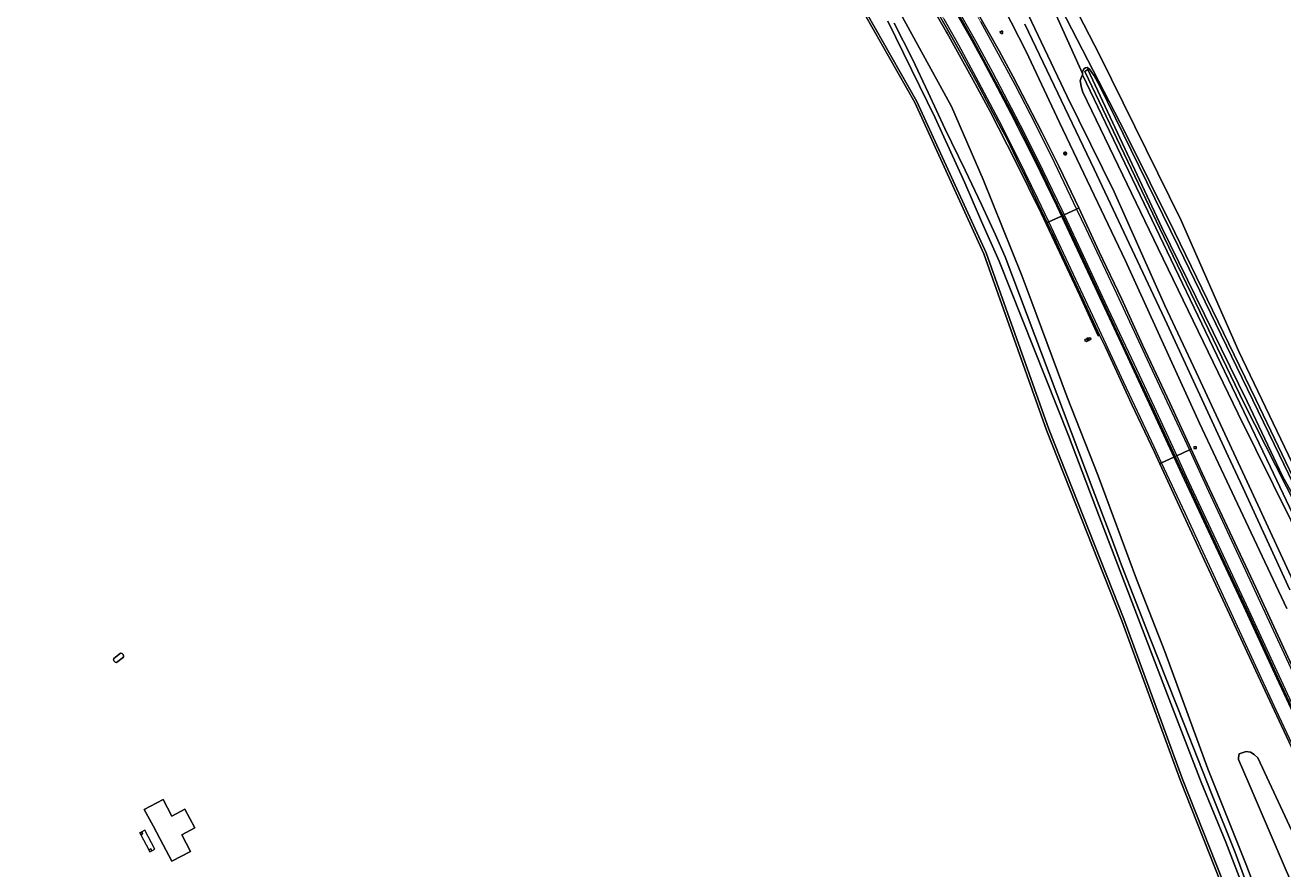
# Model space of a CAD drawing. Header units: metres. Extents: x 168032 to 180145, y 382923 to 399665.
# Tile 142 of 256: x 177263 to 177523, y 388303 to 388478. Entities that reach past the tile are written whole.
import ezdxf
from ezdxf.enums import TextEntityAlignment as Align

# ---------------------------------------------------------------- set-up
doc = ezdxf.new("R2010")
doc.units = ezdxf.units.M
doc.linetypes.add('VW-3-3_STREEP', pattern=[6, 3, -3])
doc.layers.get('0').update_dxf_attribs({"color": 8, "lineweight": 18})
for name, color, linetype, lineweight in [('B-WE-GR-BEPLANTING_CULTUUR_BOSPLANTSOEN-GV', 8, 'Continuous', 18), ('B-WE-GR-BOS_GEMENGD-GV', 8, 'Continuous', 18), ('B-WE-IE-MEUBILAIR_WEGMEUBILAIR-S', 8, 'Continuous', 25), ('B-WE-IE-MEUBILAIR_WEGMEUBILAIR_PAAL-S', 8, 'Continuous', 18), ('B-WE-IE-TERREINAFSCHEIDING_KUNSTMATIG_HEKWERK-G', 8, 'IE-TERREINAFSCHEIDING-KUNSTMATIG', 18), ('B-WE-IE-TERREINAFSCHEIDING_KUNSTMATIG_MUUR-G', 8, 'IE-TERREINAFSCHEIDING-KUNSTMATIG-DICHT', 18), ('B-WE-IE-TERREINAFSCHEIDING_KUNSTMATIG_MUUR-GV', 8, 'Continuous', 18), ('B-WE-KL-ET_LS_OV_LICHTMAST-S', 8, 'Continuous', 18), ('B-WE-OG-BEBOUWING-GV', 8, 'Continuous', 18), ('B-WE-OG-BEBOUWING_LUIFEL-GV', 8, 'Continuous', 18), ('B-WE-OG-BEBOUWING_OPSLAGTANK-GV', 8, 'Continuous', 18), ('B-WE-OG-TERREIN_CULTUURSCHEIDING-GV', 8, 'Continuous', 18), ('B-WE-OG-WATER_SLOOT-GV', 8, 'Continuous', 18), ('B-WE-OG-WEG-GV', 8, 'Continuous', 18), ('B-WE-VH-VERHARDING_ASFALT-GV', 8, 'Continuous', 18), ('B-WE-VH-VERHARDING_GRASBETONSTEEN-GV', 8, 'Continuous', 18), ('B-WE-VW-MARKERING_LANGS_STREEP_33-G', 8, 'VW-3-3_STREEP', 13), ('B-WE-VW-MARKERING_LANGS_STREEP_DOORGETROKKEN_3X015-G', 8, 'Continuous', 13), ('B-WE-VW-MARKERING_PICTOGRAM-G', 8, 'Continuous', 18)]:
    doc.layers.add(name, color=color, linetype=linetype, lineweight=lineweight)
doc.styles.add('NLCS-ISO', font='NLCS-ISO.ttf')
doc.linetypes.add('IE-TERREINAFSCHEIDING-KUNSTMATIG', pattern='A,4,[82,NLCS.SHX,S=0.75,R=90,X=0,Y=0],4,-2', length=10)
doc.linetypes.add('IE-TERREINAFSCHEIDING-KUNSTMATIG-DICHT', pattern='A,8,-1,[82,NLCS.SHX,S=0.75,R=90,X=0,Y=0],-1', length=10)

# ---------------------------------------------------------------- blocks, each defined once
blk = doc.blocks.new('SIE-WEG_VERKEERSBORD-SO')
at = {"color": 0, "linetype": 'ByBlock', "lineweight": 18}
blk.add_lwpolyline([(-1.125, -1.125), (1.125, -1.125), (1.125, 1.125), (-1.125, 1.125)], close=True, dxfattribs=at)
at = {"color": 0, "linetype": 'ByBlock', "lineweight": 18, "style": 'NLCS-ISO'}
blk.add_text('vb', height=1.5, dxfattribs=at).set_placement((0, 0), align=Align.MIDDLE_CENTER)
blk = doc.blocks.new('SIE-WEG_PAAL_HECTOMETERPAAL-SO')
at = {"color": 0, "linetype": 'ByBlock', "lineweight": 18}
blk.add_lwpolyline([(-1.44375, -0.94375), (1.44375, -0.94375), (1.44375, 0.94375), (-1.44375, 0.94375)], close=True, dxfattribs=at)
at = {"color": 0, "linetype": 'ByBlock', "lineweight": 18, "style": 'NLCS-ISO'}
blk.add_text('hm', height=1.5, dxfattribs=at).set_placement((0, 0), align=Align.MIDDLE_CENTER)
at = {"style": 'NLCS-ISO'}
blk.add_attdef('WAARDE', (2.13125, -1.69375), '', height=1.5, dxfattribs=at)
blk = doc.blocks.new('SKL-ET_OV_LICHTMAST-SO')
at = {"color": 0, "linetype": 'ByBlock', "lineweight": 18}
for points in [[(-1.2, 0), (-2, 0)], [(-1.4, 1.4), (-0.9, 0.9)], [(0, 2), (0, 1.2)], [(0.9, 0.9), (1.4, 1.4)], [(2, 0), (1.2, 0)], [(-1.4, -1.4), (-0.9, -0.9)], [(0, -1.2), (0, -2)], [(0.9, -0.9), (1.4, -1.4)]]:
    blk.add_lwpolyline(points, dxfattribs=at)
blk.add_circle((0, 0), 1, dxfattribs=at)
blk = doc.blocks.new('SIE-WEG_PAAL_VERKEERSBORD-SO')
at = {"color": 0, "linetype": 'ByBlock', "lineweight": 18}
blk.add_circle((0, 0), 1.5, dxfattribs=at)
at = {"color": 0, "linetype": 'ByBlock', "lineweight": 18, "style": 'NLCS-ISO'}
blk.add_text('vb', height=1.5, dxfattribs=at).set_placement((0, 0.1), align=Align.MIDDLE_CENTER)

msp = doc.modelspace()

# ---------------------------------------------------------------- linework, layer by layer
at = {"layer": 'B-WE-GR-BEPLANTING_CULTUUR_BOSPLANTSOEN-GV', "flags": 128}
msp.add_lwpolyline([(177559.433, 388233.483), (177536.504, 388287.18), (177518.208, 388326.41), (177517.507, 388327.121), (177516.711, 388327.61), (177515.849, 388327.714), (177514.777, 388327.416), (177514.414, 388327.214), (177514.212, 388326.488), (177514.249, 388326.081), (177516.428, 388320.972), (177532.05, 388284.662), (177541.081, 388259.086), (177552.635, 388231.909), (177558.181, 388218.565), (177558.452, 388217.043), (177560.206, 388215.766), (177561.123, 388215.771), (177563.014, 388216.486), (177564.956, 388217.311), (177566.014, 388218.627), (177566.219, 388219.237), (177566.079, 388219.878)], close=True, dxfattribs=at)
at = {"layer": 'B-WE-GR-BOS_GEMENGD-GV', "flags": 128}
for points in [[(177533.283, 388580.038), (177493.41, 388562.563), (177487.12, 388579.143), (177483.928, 388577.752), (177480.162, 388587.172), (177477.598, 388593.615), (177470.777, 388597.109), (177420.806, 388567.525), (177438.838, 388549.842), (177455.908, 388523.504), (177471.343, 388499.298), (177485.576, 388471.597), (177502.424, 388437.478), (177514.293, 388410.414), (177530.111, 388377.489)], [(177518.852, 388279.714), (177502.192, 388321.848), (177490.043, 388354.945), (177474.575, 388394.185), (177461.598, 388430.615), (177447.33, 388461.866), (177436.979, 388480.082), (177433.4, 388488.128), (177420.987, 388509.058), (177415.044, 388519.416), (177413.129, 388521.747), (177404.862, 388531.272), (177393.019, 388543.429), (177387.24, 388549.215), (177370.025, 388564.764)], [(177281.723, 388346.933), (177283.157, 388348.021)], [(177283.761, 388347.224), (177282.327, 388346.136)]]:
    msp.add_lwpolyline(points, dxfattribs=at)
at = {"layer": 'B-WE-GR-BOS_GEMENGD-GV'}
for points in [[(177282.327, 388346.136, -0.4989976), (177281.723, 388346.933)], [(177283.157, 388348.021, -0.4989976), (177283.761, 388347.224)]]:
    msp.add_lwpolyline(points, format="xyb", dxfattribs=at)
at = {"layer": 'B-WE-GR-BOS_GEMENGD-GV', "flags": 128}
for points in [[(177291.913, 388308.437), (177289.845, 388312.335), (177288.04, 388315.736), (177291.918, 388317.793), (177293.732, 388314.375), (177296.453, 388315.818), (177298.512, 388311.938), (177295.791, 388310.494), (177297.6, 388307.084), (177293.722, 388305.027)], [(177287.115, 388310.887), (177287.504, 388311.093), (177287.705, 388310.713), (177287.317, 388310.507)], [(177289.184, 388306.988), (177288.982, 388307.368), (177289.371, 388307.574), (177289.572, 388307.195)]]:
    msp.add_lwpolyline(points, close=True, dxfattribs=at)
at = {"layer": 'B-WE-IE-TERREINAFSCHEIDING_KUNSTMATIG_HEKWERK-G', "flags": 128}
msp.add_lwpolyline([(177418.42, 388560.734), (177429.429, 388548.389), (177432.095, 388545.399), (177438.167, 388538.584), (177443.546, 388531.832), (177453.674, 388518.801), (177460.144, 388510.309), (177464.294, 388504.349), (177468.159, 388498.215), (177471.397, 388492.846), (177476.482, 388483.528), (177490.849, 388455.69), (177501.068, 388435.049), (177517.847, 388400.499), (177536.329, 388361.906), (177549.672, 388334.895)], dxfattribs=at)
at = {"layer": 'B-WE-IE-TERREINAFSCHEIDING_KUNSTMATIG_MUUR-G', "flags": 128}
for points in [[(177287.115, 388310.887), (177287.504, 388311.093), (177287.705, 388310.713), (177287.317, 388310.507)], [(177289.184, 388306.988), (177289.572, 388307.195), (177289.371, 388307.574), (177288.982, 388307.368)]]:
    msp.add_lwpolyline(points, close=True, dxfattribs=at)
at = {"layer": 'B-WE-IE-TERREINAFSCHEIDING_KUNSTMATIG_MUUR-GV', "flags": 128}
for points in [[(177287.115, 388310.887), (177287.317, 388310.507), (177287.705, 388310.713), (177287.504, 388311.093)], [(177289.184, 388306.988), (177289.572, 388307.195), (177289.371, 388307.574), (177288.982, 388307.368)]]:
    msp.add_lwpolyline(points, close=True, dxfattribs=at)
at = {"layer": 'B-WE-OG-BEBOUWING-GV', "flags": 128}
msp.add_lwpolyline([(177291.913, 388308.437), (177293.722, 388305.027), (177297.6, 388307.084), (177295.791, 388310.494), (177298.512, 388311.938), (177296.453, 388315.818), (177293.732, 388314.375), (177291.918, 388317.793), (177288.04, 388315.736), (177289.845, 388312.335)], close=True, dxfattribs=at)
at = {"layer": 'B-WE-OG-BEBOUWING_LUIFEL-GV', "flags": 128}
msp.add_lwpolyline([(177288.166, 388311.444), (177287.504, 388311.093), (177287.115, 388310.887), (177287.317, 388310.507), (177288.982, 388307.368), (177289.184, 388306.988), (177289.572, 388307.195), (177290.235, 388307.546)], close=True, dxfattribs=at)
at = {"layer": 'B-WE-OG-BEBOUWING_OPSLAGTANK-GV'}
for points in [[(177281.723, 388346.933, 0.4989976), (177282.327, 388346.136)], [(177283.761, 388347.224, 0.4989976), (177283.157, 388348.021)]]:
    msp.add_lwpolyline(points, format="xyb", dxfattribs=at)
at = {"layer": 'B-WE-OG-BEBOUWING_OPSLAGTANK-GV', "flags": 128}
for points in [[(177283.157, 388348.021), (177281.723, 388346.933)], [(177282.327, 388346.136), (177283.761, 388347.224)]]:
    msp.add_lwpolyline(points, dxfattribs=at)
at = {"layer": 'B-WE-OG-TERREIN_CULTUURSCHEIDING-GV', "flags": 128}
for points in [[(177530.111, 388377.489), (177514.293, 388410.414), (177502.424, 388437.478), (177485.576, 388471.597), (177471.343, 388499.298), (177455.908, 388523.504), (177438.838, 388549.842), (177420.806, 388567.525), (177404.511, 388583.506), (177364.325, 388616.071), (177333.476, 388640.888), (177311.965, 388661.676)], [(177476.482, 388483.528), (177490.849, 388455.69), (177501.068, 388435.049), (177517.847, 388400.499), (177536.329, 388361.906)]]:
    msp.add_lwpolyline(points, dxfattribs=at)
at = {"layer": 'B-WE-OG-WATER_SLOOT-GV', "flags": 128}
for points in [[(177523.334, 388284.579), (177515.744, 388304.487), (177507.898, 388324.119), (177499.022, 388348.373), (177493.176, 388363.324), (177485.227, 388384.74), (177478.834, 388400.949), (177471.532, 388420.624), (177469.477, 388426.159), (177461.477, 388445.955), (177454.927, 388461.032), (177438.18, 388491.657)], [(177437.426, 388480.307), (177447.775, 388462.094), (177462.062, 388430.803), (177475.043, 388394.361), (177490.511, 388355.123), (177502.659, 388322.026), (177519.317, 388279.898)], [(177516.102, 388297.346), (177511.623, 388308.954), (177506.516, 388321.381), (177499.918, 388338.559), (177485.49, 388376.202), (177479.098, 388393.048), (177464.783, 388429.103), (177461.112, 388437.28), (177457.663, 388445.252), (177451.545, 388458.755), (177441.721, 388478.74)], [(177441.721, 388478.74), (177451.545, 388458.755), (177457.663, 388445.252), (177461.112, 388437.28), (177464.783, 388429.103), (177479.098, 388393.048), (177485.49, 388376.202), (177499.918, 388338.559), (177506.516, 388321.381), (177511.623, 388308.954), (177516.102, 388297.346)], [(177443.033, 388478.27), (177446.819, 388470.856), (177450.11, 388463.992), (177453.545, 388456.505), (177457.761, 388447.934), (177461.088, 388440.834), (177464.023, 388434.511), (177465.986, 388429.996), (177484.225, 388381.778), (177487.893, 388372.004), (177490.088, 388366.233), (177495.986, 388351.089), (177502.999, 388333.392), (177508.635, 388319.015), (177513.544, 388306.824), (177517.114, 388297.098)], [(177517.114, 388297.098), (177513.544, 388306.824), (177508.635, 388319.015), (177502.999, 388333.392), (177495.986, 388351.089), (177490.088, 388366.233), (177487.893, 388372.004), (177484.225, 388381.778), (177465.986, 388429.996), (177464.023, 388434.511), (177461.088, 388440.834), (177457.761, 388447.934), (177453.545, 388456.505), (177450.11, 388463.992), (177446.819, 388470.856), (177443.033, 388478.27)], [(177572.918, 388283.217), (177556.232, 388319.39), (177548.957, 388334.493), (177541.098, 388350.807), (177522.689, 388389), (177501.822, 388432.044), (177485.485, 388465.404), (177484.398, 388467.413), (177483.437, 388468.755), (177482.96, 388469.131), (177482.587, 388469.063), (177482.251, 388468.854), (177482.024, 388468.243), (177482.013, 388467.911), (177482.002, 388467.579), (177500.318, 388429.334), (177520.833, 388386.522), (177538.523, 388349.375), (177558.317, 388307.535), (177578.243, 388264.426)], [(177566.198, 388293.575), (177560.932, 388305.051), (177553.238, 388321.443), (177532.734, 388365.171), (177529.896, 388370.926), (177526.367, 388378.101), (177515.443, 388399.652), (177497.999, 388435.843), (177482.459, 388468.315), (177483.066, 388468.696), (177498.414, 388436.056), (177516.043, 388400.049), (177523.337, 388384.649), (177526.872, 388378.341), (177532.154, 388367.825), (177536.6, 388358.89), (177546.948, 388336.626), (177554.522, 388320.6), (177559.851, 388309.149), (177566.138, 388295.471)], [(177566.138, 388295.471), (177559.851, 388309.149), (177554.522, 388320.6), (177546.948, 388336.626), (177536.6, 388358.89), (177532.154, 388367.825), (177526.872, 388378.341), (177523.337, 388384.649), (177516.043, 388400.049), (177498.414, 388436.056), (177483.066, 388468.696), (177482.459, 388468.315), (177497.999, 388435.843), (177515.443, 388399.652), (177526.367, 388378.101), (177529.896, 388370.926), (177532.734, 388365.171), (177553.238, 388321.443), (177560.932, 388305.051), (177566.198, 388293.575)]]:
    msp.add_lwpolyline(points, dxfattribs=at)
at = {"layer": 'B-WE-OG-WEG-GV', "flags": 128}
for points in [[(177438.18, 388491.657), (177454.927, 388461.032), (177461.477, 388445.955), (177469.477, 388426.159), (177471.532, 388420.624), (177478.834, 388400.949), (177485.227, 388384.74), (177493.176, 388363.324), (177499.022, 388348.373), (177507.898, 388324.119), (177515.744, 388304.487), (177523.334, 388284.579)], [(177474.703, 388484.182), (177482.013, 388467.911), (177482.024, 388468.243), (177482.251, 388468.854), (177482.587, 388469.063), (177482.96, 388469.131), (177483.437, 388468.755), (177484.398, 388467.413), (177485.485, 388465.404), (177501.822, 388432.044), (177522.689, 388389), (177541.098, 388350.807)], [(177528.681, 388368.181), (177514.186, 388397.516), (177497.611, 388431.679), (177482.092, 388464.041), (177481.821, 388464.935), (177481.53, 388466.396), (177481.696, 388466.961), (177482.002, 388467.579), (177482.013, 388467.911), (177474.703, 388484.182)], [(177536.329, 388361.906), (177517.847, 388400.499), (177501.068, 388435.049), (177490.849, 388455.69), (177476.482, 388483.528)], [(177436.979, 388480.082), (177447.33, 388461.866), (177461.598, 388430.615), (177474.575, 388394.185), (177490.043, 388354.945), (177502.192, 388321.848), (177518.852, 388279.714)], [(177519.317, 388279.898), (177502.659, 388322.026), (177490.511, 388355.123), (177475.043, 388394.361), (177462.062, 388430.803), (177447.775, 388462.094), (177437.426, 388480.307)], [(177526.713, 388325.365), (177522.635, 388334.035), (177517.82, 388344.396), (177512.913, 388354.976), (177507.63, 388366.336), (177502.459, 388377.467), (177497.979, 388387.2), (177496.86, 388389.633), (177492.222, 388399.471), (177486.728, 388411.295), (177485.543, 388413.815), (177485.249, 388413.661), (177481.435, 388422.002), (177476.745, 388432.007), (177473.417, 388439.007), (177468.152, 388449.795), (177462.891, 388460.06), (177459.406, 388466.51), (177454.013, 388476.198), (177453.862, 388476.462), (177452.039, 388479.649)], [(177460.489, 388480.053), (177464.778, 388472.599), (177467.69, 388467.187), (177470.577, 388461.618), (177473.686, 388455.61), (177477.179, 388448.608), (177480.49, 388441.732), (177481.237, 388440.117), (177485.437, 388431.032), (177490.039, 388421.362), (177494.429, 388411.804), (177500.034, 388399.805), (177504.461, 388390.24), (177506.75, 388385.293), (177511.875, 388374.272), (177517.804, 388361.618), (177523.193, 388349.96), (177528.744, 388338.087)], [(177465.723, 388481.443), (177470.369, 388472.427), (177477.223, 388457.727), (177490.879, 388429.165), (177506.182, 388395.608), (177512.932, 388381.277), (177524.243, 388357.262)], [(177524.243, 388357.262), (177512.932, 388381.277), (177506.182, 388395.608), (177490.879, 388429.165), (177477.223, 388457.727), (177470.369, 388472.427), (177465.723, 388481.443)], [(177527.674, 388358.291), (177516.951, 388381.537), (177505.515, 388406.16), (177499.035, 388419.954), (177488.571, 388443.417), (177478.818, 388463.146), (177470.153, 388481.417)], [(177470.153, 388481.417), (177478.818, 388463.146), (177488.571, 388443.417), (177499.035, 388419.954), (177505.515, 388406.16), (177516.951, 388381.537), (177527.674, 388358.291)], [(177470.071, 388478.065), (177484.381, 388448.141), (177499.525, 388416.058), (177512.115, 388388.797), (177515.116, 388382.305), (177524.883, 388361.176)], [(177524.883, 388361.176), (177515.116, 388382.305), (177512.115, 388388.797), (177499.525, 388416.058), (177484.381, 388448.141), (177470.071, 388478.065)], [(177578.243, 388264.426), (177558.317, 388307.535), (177538.523, 388349.375), (177520.833, 388386.522), (177500.318, 388429.334), (177482.002, 388467.579), (177481.696, 388466.961), (177481.53, 388466.396), (177481.821, 388464.935), (177482.092, 388464.041), (177497.611, 388431.679), (177514.186, 388397.516), (177528.681, 388368.181), (177544.444, 388334.336), (177557.459, 388307.034), (177571.001, 388277.755)]]:
    msp.add_lwpolyline(points, dxfattribs=at)
msp.add_lwpolyline([(177552.635, 388231.909), (177541.081, 388259.086), (177532.05, 388284.662), (177516.428, 388320.972), (177514.249, 388326.081), (177514.212, 388326.488), (177514.414, 388327.214), (177514.777, 388327.416), (177515.849, 388327.714), (177516.711, 388327.61), (177517.507, 388327.121), (177518.208, 388326.41), (177536.504, 388287.18), (177559.433, 388233.483), (177566.079, 388219.878), (177566.219, 388219.237), (177566.014, 388218.627), (177564.956, 388217.311), (177563.014, 388216.486), (177561.123, 388215.771), (177560.206, 388215.766), (177558.452, 388217.043), (177558.181, 388218.565)], close=True, dxfattribs=at)
at = {"layer": 'B-WE-VH-VERHARDING_ASFALT-GV', "flags": 128}
for points in [[(177451.675, 388481.156), (177454.333, 388476.518), (177457.179, 388471.481), (177460.085, 388466.214), (177462.843, 388460.993), (177465.192, 388456.61), (177466.398, 388454.308), (177468.348, 388450.214), (177470.563, 388445.778), (177474.711, 388437.036), (177475.048, 388437.193), (177477.636, 388438.402), (177477.897, 388438.523), (177477.396, 388439.586), (177473.513, 388447.685), (177469.699, 388455.316), (177466.966, 388460.652), (177463.063, 388467.974), (177459.563, 388474.472), (177456.406, 388480.031)], [(177456.406, 388480.031), (177459.563, 388474.472), (177463.063, 388467.974), (177466.966, 388460.652), (177469.699, 388455.316), (177473.513, 388447.685), (177477.396, 388439.586), (177477.897, 388438.523), (177478.214, 388438.671), (177480.776, 388439.868), (177481.237, 388440.117), (177480.49, 388441.732), (177477.179, 388448.608), (177473.686, 388455.61), (177470.577, 388461.618), (177467.69, 388467.187), (177464.778, 388472.599), (177460.489, 388480.053)]]:
    msp.add_lwpolyline(points, dxfattribs=at)
for points in [[(177481.237, 388440.117), (177480.776, 388439.868), (177478.214, 388438.671), (177477.897, 388438.523), (177481.845, 388430.147), (177486.312, 388420.495), (177491.809, 388408.798), (177496.471, 388398.863), (177501.181, 388388.695), (177501.498, 388388.843), (177504.099, 388390.058), (177504.461, 388390.24), (177500.034, 388399.805), (177494.429, 388411.804), (177490.039, 388421.362), (177485.437, 388431.032)], [(177477.897, 388438.523), (177477.636, 388438.402), (177475.048, 388437.193), (177474.711, 388437.036), (177475.841, 388434.654), (177477.185, 388431.743), (177481.093, 388423.281), (177485.543, 388413.815), (177486.728, 388411.295), (177492.222, 388399.471), (177496.86, 388389.633), (177497.979, 388387.2), (177498.35, 388387.373), (177500.902, 388388.565), (177501.181, 388388.695), (177496.471, 388398.863), (177491.809, 388408.798), (177486.312, 388420.495), (177481.845, 388430.147)], [(177501.181, 388388.695), (177500.902, 388388.565), (177498.35, 388387.373), (177497.979, 388387.2), (177502.459, 388377.467), (177507.63, 388366.336), (177512.913, 388354.976), (177517.82, 388344.396), (177522.635, 388334.035), (177526.713, 388325.365), (177531.448, 388315.228), (177536.45, 388304.411), (177536.813, 388304.586), (177539.383, 388305.822), (177539.621, 388305.937), (177535.982, 388313.816), (177529.801, 388327.081), (177522.672, 388342.414), (177516.486, 388355.823), (177510.263, 388369.144), (177503.141, 388384.461)], [(177504.461, 388390.24), (177504.099, 388390.058), (177501.498, 388388.843), (177501.181, 388388.695), (177503.141, 388384.461), (177510.263, 388369.144), (177516.486, 388355.823), (177522.672, 388342.414), (177529.801, 388327.081), (177535.982, 388313.816), (177539.621, 388305.937), (177539.937, 388306.089), (177542.513, 388307.327), (177542.981, 388307.552), (177540.688, 388312.506), (177534.432, 388325.884), (177528.744, 388338.087), (177523.193, 388349.96), (177517.804, 388361.618), (177511.875, 388374.272), (177506.75, 388385.293)]]:
    msp.add_lwpolyline(points, close=True, dxfattribs=at)
at = {"layer": 'B-WE-VH-VERHARDING_GRASBETONSTEEN-GV', "flags": 128}
msp.add_lwpolyline([(177452.039, 388479.649), (177453.862, 388476.462), (177454.013, 388476.198), (177459.406, 388466.51), (177462.891, 388460.06), (177468.152, 388449.795), (177473.417, 388439.007), (177476.745, 388432.007), (177481.435, 388422.002), (177485.249, 388413.661), (177485.543, 388413.815), (177481.093, 388423.281), (177477.185, 388431.743), (177475.841, 388434.654), (177474.711, 388437.036), (177470.563, 388445.778), (177468.348, 388450.214), (177466.398, 388454.308), (177465.192, 388456.61), (177462.843, 388460.993), (177460.085, 388466.214), (177457.179, 388471.481), (177454.333, 388476.518), (177451.675, 388481.156)], dxfattribs=at)
at = {"layer": 'B-WE-VW-MARKERING_LANGS_STREEP_33-G', "const_width": 0.15, "flags": 128}
for points in [[(177298.515, 388828.424), (177296.837, 388827.393), (177295.849, 388826.669), (177294.466, 388825.604), (177293.455, 388824.606), (177292.118, 388823.146), (177291.33, 388822.198), (177290.055, 388820.358), (177289.159, 388818.773), (177288.345, 388817.202), (177287.395, 388814.736), (177286.691, 388812.224), (177286.28, 388809.374), (177286.061, 388806.39), (177285.766, 388803.352), (177285.281, 388800.48), (177284.522, 388797.505), (177284.041, 388795.856), (177283.65, 388794.663), (177282.507, 388791.768), (177281.655, 388789.911), (177280.8, 388788.289), (177279.648, 388786.233), (177278.533, 388784.498), (177277.116, 388782.465), (177276.192, 388781.322), (177275.237, 388780.194), (177274.369, 388779.233), (177272.309, 388777.157), (177271.3, 388776.224), (177270.165, 388775.007), (177268.002, 388772.992), (177266.881, 388771.758), (177266.151, 388770.609), (177265.551, 388769.52), (177264.814, 388767.865), (177264.437, 388766.723), (177264.182, 388765.201), (177263.999, 388763.459), (177263.912, 388762.164), (177264.085, 388760.489), (177264.283, 388759.33), (177264.504, 388758.341), (177265.288, 388754.916), (177267.108, 388747.637), (177269.384, 388739.13), (177270.897, 388733.363), (177273.052, 388724.638), (177276.88, 388710.01), (177278.366, 388704.302), (177279.931, 388698.553), (177281.765, 388692.815), (177284.924, 388684.565), (177287.237, 388679.281), (177289.483, 388674.64), (177291.411, 388670.982), (177292.805, 388668.476), (177295.441, 388664.072), (177299.1, 388658.338), (177302.115, 388653.964), (177305.803, 388648.986), (177308.018, 388646.12), (177313.621, 388639.279), (177317.385, 388634.917), (177323.462, 388628.154), (177327.557, 388623.789), (177331.711, 388619.44), (177335.942, 388615.135), (177340.217, 388610.94), (177346.647, 388604.819), (177353.264, 388598.688), (177359.852, 388592.695), (177362.185, 388590.571), (177366.618, 388586.623), (177384.44, 388570.458), (177393.28, 388562.363), (177397.268, 388558.542), (177406.266, 388549.922), (177410.454, 388545.68), (177414.678, 388541.266), (177418.734, 388536.881), (177426.644, 388527.886), (177432.287, 388521.114), (177437.969, 388513.834), (177442.293, 388507.99), (177446.076, 388502.598), (177448.894, 388498.372), (177451.586, 388494.197), (177454.786, 388489.066), (177457.896, 388483.861), (177460.895, 388478.628), (177464.174, 388472.691), (177467.993, 388465.602), (177472.179, 388457.48), (177476.145, 388449.544), (177480.776, 388439.868), (177482.695, 388435.857), (177489.006, 388422.403), (177495.351, 388408.788), (177500.479, 388397.853), (177504.099, 388390.058), (177508.053, 388381.544), (177515.69, 388365.142), (177523.205, 388348.952), (177530.844, 388332.464), (177537.048, 388319.105), (177542.513, 388307.327), (177543.471, 388305.26), (177551.032, 388289.002), (177557.304, 388275.48), (177563.729, 388261.758), (177571.377, 388245.305), (177578.341, 388230.404), (177578.987, 388229.023), (177582.545, 388221.326), (177587.743, 388210.08), (177590.948, 388203.172), (177594.046, 388196.496), (177601.761, 388179.967), (177614.387, 388152.731), (177624.471, 388130.963), (177630.488, 388117.974), (177634.555, 388109.195), (177644.653, 388087.324), (177654.7, 388065.514), (177664.583, 388043.773), (177672.003, 388026.94), (177675.439, 388019.144), (177682.546, 388002.572), (177690.793, 387983.063), (177697.564, 387966.52), (177704.375, 387949.668), (177710.443, 387934.471), (177710.994, 387933.092), (177717.588, 387916.148), (177723.912, 387899.292), (177730.156, 387882.296), (177736.293, 387865.366), (177742.345, 387848.511), (177745.039, 387840.678), (177748.238, 387831.375), (177754.036, 387814.295), (177759.597, 387797.451), (177765.149, 387780.089), (177771.423, 387760.222), (177775.928, 387745.302), (177778.409, 387737.084), (177783.49, 387719.885), (177785.161, 387714.156), (177789.365, 387699.562), (177792.798, 387687.389), (177794.415, 387681.654), (177796.335, 387675.96), (177800.327, 387664.6), (177804.324, 387653.175), (177806.247, 387647.637), (177808.234, 387641.929), (177809.204, 387639.207), (177810.075, 387636.284), (177813.006, 387624.512), (177815.813, 387612.851), (177819.927, 387595.428), (177822.667, 387583.675), (177826.562, 387566.332), (177829.182, 387554.552), (177829.659, 387552.374), (177833.05, 387536.878), (177839.061, 387507.859), (177842.512, 387490.277), (177843.605, 387484.317), (177846.666, 387467.635), (177846.84, 387466.685), (177850.136, 387448.94), (177853.494, 387431.241), (177856.866, 387413.507), (177859.147, 387401.802), (177862.637, 387383.917), (177865.061, 387372.406), (177867.688, 387360.836), (177869.818, 387352.296), (177872.57, 387342.229), (177874.298, 387336.378), (177876.092, 387330.712), (177877.564, 387326.285), (177880.606, 387318.08), (177884.543, 387308.22), (177889.515, 387296.984), (177893.198, 387289.292), (177895.916, 387283.968), (177898.752, 387278.618), (177901.804, 387273.376), (177904.767, 387268.362), (177910.069, 387260.113), (177914.781, 387253.294), (177920.636, 387245.289), (177927.498, 387236.499), (177933.392, 387229.781), (177939.639, 387223.022), (177947.983, 387214.699), (177952.702, 387210.344), (177958.06, 387205.527), (177962.678, 387201.536), (177966.995, 387197.854), (177970.427, 387194.996), (177974.258, 387191.846), (177976.062, 387190.363), (177982.104, 387185.593), (177988.848, 387180.212), (177994.731, 387175.538), (178002.234, 387169.131), (178005.103, 387166.643), (178009.872, 387162.266), (178014.909, 387157.525), (178018.791, 387153.655), (178023.405, 387148.729), (178026.709, 387144.978), (178031.825, 387138.61), (178034.244, 387135.539), (178036.599, 387132.712), (178041.165, 387126.319), (178043.503, 387122.671), (178044.734, 387120.681), (178047.849, 387115.646), (178054.405, 387103.507), (178059.127, 387093.526), (178063.791, 387081.791), (178067.012, 387072.223), (178069.085, 387064.958), (178071.811, 387053.381), (178073.21, 387045.944), (178074.092, 387040.228), (178075.39, 387027.665), (178075.475, 387025.798), (178075.806, 387018.469), (178075.762, 387006.456), (178075.039, 386994.071), (178073.72, 386980.571), (178072.374, 386968.241), (178071.35, 386959.351), (178070.005, 386947.582), (178069.595, 386944.44), (178069.478, 386942.825), (178069.47, 386941.583), (178069.498, 386940.177), (178069.707, 386938.505), (178069.983, 386937.332), (178070.46, 386935.868)], [(177777.504, 387717.675), (177770.745, 387740.478), (177769.844, 387743.451), (177763.795, 387763.421), (177755.67, 387788.818), (177749.066, 387809), (177742.486, 387828.684), (177739.012, 387838.576), (177735.531, 387848.49), (177729.502, 387865.49), (177721.321, 387887.902), (177715.096, 387904.715), (177709.856, 387918.502), (177704.539, 387932.094), (177703.307, 387935.241), (177696.651, 387951.911), (177690.958, 387965.952), (177686.416, 387977.032), (177681.751, 387988.145), (177677.147, 387999.045), (177672.457, 388010.03), (177666.18, 388024.453), (177665.301, 388026.473), (177659.295, 388039.99), (177651.886, 388056.389), (177643.072, 388075.606), (177635.571, 388091.828), (177626.881, 388110.633), (177624.728, 388115.3), (177621.869, 388121.497), (177612.935, 388140.666), (177605.339, 388157.038), (177595.285, 388178.726), (177587.732, 388195.027), (177585.245, 388200.382), (177582.638, 388205.995), (177576.825, 388218.528), (177575.073, 388222.307), (177572.614, 388227.6), (177563.844, 388246.481), (177557.412, 388260.238), (177549.839, 388276.526), (177542.249, 388292.895), (177537.211, 388303.729), (177536.813, 388304.586), (177529.671, 388319.979), (177522.054, 388336.286), (177512.003, 388358.017), (177503.19, 388377.009), (177498.35, 388387.373), (177496.793, 388390.707), (177490.558, 388404.016), (177484.165, 388417.812), (177479.128, 388428.525), (177475.048, 388437.193), (177472.781, 388442.008), (177468.749, 388450.178), (177464.746, 388458.116), (177460.52, 388466.169), (177456.399, 388473.724), (177453.367, 388479.119), (177448.63, 388486.973), (177445.403, 388492.041), (177441.219, 388498.454), (177437.167, 388504.264), (177431.664, 388511.655), (177428.045, 388516.33), (177424.214, 388520.967), (177420.292, 388525.573), (177416.46, 388529.965), (177412.402, 388534.437), (177408.322, 388538.794), (177404.149, 388543.042), (177399.908, 388547.277), (177392.888, 388554.013), (177391.26, 388555.575), (177382.464, 388563.73), (177373.613, 388571.798), (177364.729, 388579.786), (177355.786, 388587.865), (177346.862, 388595.947), (177335.632, 388606.399), (177330.561, 388611.446), (177322.263, 388620.051), (177319.974, 388622.543), (177317.246, 388625.514), (177312.976, 388630.26), (177308.985, 388634.887), (177303.577, 388641.49), (177300.511, 388645.404), (177297.29, 388649.672), (177294.014, 388654.158), (177290.467, 388659.201), (177286.687, 388664.796), (177283.246, 388670.202), (177280.192, 388675.264), (177277.344, 388680.187), (177274.463, 388685.432), (177271.355, 388691.285), (177268.598, 388696.786), (177265.977, 388702.325), (177263.685, 388707.636), (177262.362, 388710.89), (177260.164, 388716.444), (177259.164, 388719.231), (177258.118, 388722.162), (177256.206, 388727.712), (177254.449, 388733.534), (177253.258, 388737.617), (177251.983, 388742.126), (177251.097, 388745.625), (177250.307, 388748.534), (177249.419, 388751.166), (177248.109, 388753.892), (177246.503, 388756.372), (177244.694, 388758.568), (177242.515, 388760.65), (177240.135, 388762.373), (177238.086, 388763.519), (177236.796, 388764.218), (177234.163, 388765.235), (177231.266, 388766.15), (177229.226, 388766.662), (177228.184, 388767.026), (177225.34, 388767.996), (177222.929, 388769.001), (177221.186, 388769.917), (177219.028, 388771.065), (177217.248, 388772.17), (177214.875, 388773.928), (177213.116, 388775.316), (177211.866, 388776.502), (177210.083, 388778.124), (177208.959, 388779.279), (177207.921, 388780.488), (177205.866, 388782.975), (177204.798, 388784.511), (177203.712, 388786.3), (177202.673, 388788.065), (177201.808, 388789.702), (177200.682, 388792.09), (177199.238, 388796.136), (177198.47, 388797.749), (177197.713, 388798.861), (177196.933, 388799.813), (177195.909, 388800.979), (177193.636, 388802.946), (177192.594, 388803.637), (177191.193, 388804.369), (177190.204, 388804.79), (177188.512, 388805.392), (177187.223, 388805.714), (177185.656, 388805.907), (177179.783, 388806.499), (177178.016, 388806.665)]]:
    msp.add_lwpolyline(points, dxfattribs=at)
at = {"layer": 'B-WE-VW-MARKERING_LANGS_STREEP_DOORGETROKKEN_3X015-G', "const_width": 0.15, "flags": 128}
for points in [[(177455.678, 388480.792), (177458.771, 388475.336), (177461.394, 388470.559), (177464.34, 388464.988), (177467.199, 388459.591), (177472.125, 388449.831), (177476.603, 388440.597), (177477.636, 388438.402), (177483.578, 388425.77), (177489.916, 388412.203), (177496.188, 388398.718), (177500.902, 388388.565), (177502.564, 388384.984), (177509.482, 388370.115), (177515.253, 388357.8), (177522.129, 388342.987), (177530.059, 388325.893)], [(177456.71, 388480.206), (177459.87, 388474.642), (177463.372, 388468.139), (177467.276, 388460.814), (177470.011, 388455.474), (177473.827, 388447.839), (177477.712, 388439.736), (177478.214, 388438.671), (177482.162, 388430.295), (177486.629, 388420.643), (177492.125, 388408.946), (177496.789, 388399.011), (177501.498, 388388.843), (177503.459, 388384.608), (177510.581, 388369.291), (177516.804, 388355.971), (177522.99, 388342.561), (177530.118, 388327.228)]]:
    msp.add_lwpolyline(points, dxfattribs=at)
at = {"layer": 'B-WE-VW-MARKERING_PICTOGRAM-G', "flags": 128}
for points in [[(177529.671, 388319.979), (177522.054, 388336.286), (177512.003, 388358.017), (177503.19, 388377.009), (177498.35, 388387.373), (177496.793, 388390.707), (177490.558, 388404.016), (177484.165, 388417.812), (177479.128, 388428.525), (177475.048, 388437.193), (177472.781, 388442.008), (177468.749, 388450.178), (177464.746, 388458.116), (177460.52, 388466.169), (177456.399, 388473.724), (177453.367, 388479.119)], [(177455.678, 388480.792), (177458.771, 388475.336), (177461.394, 388470.559), (177464.34, 388464.988), (177467.199, 388459.591), (177472.125, 388449.831), (177476.603, 388440.597), (177477.636, 388438.402), (177483.578, 388425.77), (177489.916, 388412.203), (177496.188, 388398.718), (177500.902, 388388.565), (177502.564, 388384.984), (177509.482, 388370.115), (177515.253, 388357.8), (177522.129, 388342.987), (177530.059, 388325.893)], [(177456.71, 388480.206), (177459.87, 388474.642), (177463.372, 388468.139), (177467.276, 388460.814), (177470.011, 388455.474), (177473.827, 388447.839), (177477.712, 388439.736), (177478.214, 388438.671), (177482.162, 388430.295), (177486.629, 388420.643), (177492.125, 388408.946), (177496.789, 388399.011), (177501.498, 388388.843), (177503.459, 388384.608), (177510.581, 388369.291), (177516.804, 388355.971), (177522.99, 388342.561), (177530.118, 388327.228)], [(177460.895, 388478.628), (177464.174, 388472.691), (177467.993, 388465.602), (177472.179, 388457.48), (177476.145, 388449.544), (177480.776, 388439.868), (177482.695, 388435.857), (177489.006, 388422.403), (177495.351, 388408.788), (177500.479, 388397.853), (177504.099, 388390.058), (177508.053, 388381.544), (177515.69, 388365.142), (177523.205, 388348.952), (177530.844, 388332.464)]]:
    msp.add_lwpolyline(points, dxfattribs=at)

# ---------------------------------------------------------------- block references
at = {"layer": 'B-WE-IE-MEUBILAIR_WEGMEUBILAIR-S', "xscale": 0.2, "yscale": 0.2, "zscale": 0.2}
for name, p in [('SIE-WEG_VERKEERSBORD-SO', (177478.391, 388451.337)), ('SIE-WEG_PAAL_VERKEERSBORD-SO', (177482.795, 388412.749)), ('SIE-WEG_VERKEERSBORD-SO', (177483.134, 388412.931)), ('SIE-WEG_PAAL_VERKEERSBORD-SO', (177483.419, 388413.027))]:
    msp.add_blockref(name, p, dxfattribs=at)
at = {"layer": 'B-WE-IE-MEUBILAIR_WEGMEUBILAIR_PAAL-S', "xscale": 0.2, "yscale": 0.2, "zscale": 0.2}
msp.add_blockref('SIE-WEG_PAAL_HECTOMETERPAAL-SO', (177505.281, 388390.544), dxfattribs=at)
at = {"layer": 'B-WE-KL-ET_LS_OV_LICHTMAST-S', "xscale": 0.2, "yscale": 0.2, "zscale": 0.2}
for p in [(177465.223, 388476.405), (177478.391, 388451.337)]:
    msp.add_blockref('SKL-ET_OV_LICHTMAST-SO', p, dxfattribs=at)

doc.saveas('drawing.dxf')
